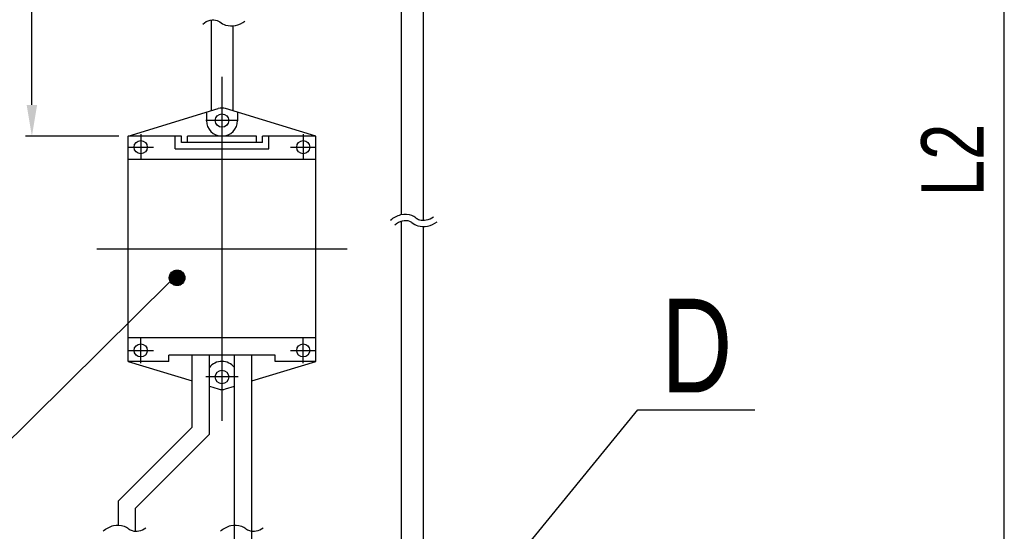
# Model space of a CAD drawing. Extents: x 4 to 2311, y -23 to 1597.
# Tile 5 of 18: x 280 to 437, y 1208 to 1290. Entities that reach past the tile are written whole.
import ezdxf

# ---------------------------------------------------------------- set-up
doc = ezdxf.new("R2010")
doc.units = 0
doc.header["$LTSCALE"] = 7
doc.header["$MEASUREMENT"] = 0
doc.linetypes.add('CENTER', pattern=[2, 1.25, -0.25, 0.25, -0.25])
doc.linetypes.add('CENTER2', pattern=[28.575, 19.05, -3.175, 3.175, -3.175])
doc.layers.get('0').update_dxf_attribs({"linetype": 'CONTINUOUS'})
for name, color, linetype in [('1', 3, 'CENTER'), ('2', 4, 'CONTINUOUS'), ('C', 1, 'CENTER2'), ('D', 4, 'CONTINUOUS')]:
    doc.layers.add(name, color=color, linetype=linetype)
doc.styles.get("Standard").update_dxf_attribs({"font": 'Gulim.ttf', "width": 0.8})

msp = doc.modelspace()

# ---------------------------------------------------------------- hatches: boundary and pattern name
at = {"layer": '2'}
h = msp.add_hatch(dxfattribs=at)
h.set_pattern_fill('ANSI31', color=256, scale=0.05, style=0)
h.set_pattern_definition([(315, (-1368.32419, 1823.0008), (-0.112253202, -0.112253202), [])])
h.paths.add_polyline_path([(306.3, 1248.691, 1), (303.8, 1248.691, 1)])

# ---------------------------------------------------------------- linework, layer by layer
for p, q in [((340.968, 1258.821), (340.968, 1304.114)), ((344.468, 1257.881), (344.468, 1304.114)), ((310.479, 1289.93), (310.479, 1275.391)), ((313.979, 1288.981), (313.979, 1275.391)), ((297.229, 1271.335), (311.643, 1275.747)), ((309.729, 1275.161), (309.729, 1273.835)), ((327.229, 1271.335), (312.814, 1275.747)), ((314.729, 1275.161), (314.729, 1273.835)), ((297.229, 1235.335), (297.229, 1271.335)), ((305.729, 1271.335), (297.229, 1271.335)), ((304.729, 1269.335), (304.729, 1271.335)), ((305.729, 1270.335), (305.729, 1271.335)), ((317.729, 1271.335), (306.729, 1271.335)), ((306.729, 1270.335), (306.729, 1271.335)), ((317.729, 1270.335), (317.729, 1271.335)), ((327.229, 1271.335), (318.729, 1271.335)), ((318.729, 1270.335), (318.729, 1271.335)), ((319.729, 1269.335), (319.729, 1271.335)), ((327.229, 1235.335), (327.229, 1271.335)), ((318.729, 1270.335), (305.729, 1270.335)), ((304.729, 1269.335), (319.729, 1269.335)), ((327.229, 1267.585), (297.229, 1267.585)), ((340.968, 1198.718), (340.968, 1257.791)), ((344.468, 1198.718), (344.468, 1256.915)), ((327.229, 1239.085), (297.229, 1239.085)), ((297.229, 1235.335), (307.479, 1232.197)), ((303.729, 1235.335), (297.229, 1235.335)), ((320.729, 1236.335), (303.729, 1236.335)), ((303.729, 1235.335), (303.729, 1236.335)), ((307.479, 1224.835), (307.479, 1236.335)), ((310.229, 1223.696), (310.229, 1236.335)), ((314.229, 1209.154), (314.229, 1236.335)), ((316.979, 1208.189), (316.979, 1236.335)), ((316.979, 1232.197), (327.229, 1235.335)), ((320.729, 1235.335), (320.729, 1236.335)), ((327.229, 1235.335), (320.729, 1235.335)), ((310.229, 1231.355), (311.643, 1230.922)), ((312.814, 1230.922), (314.229, 1231.355)), ((307.479, 1224.835), (295.611, 1212.967)), ((310.229, 1223.696), (298.361, 1211.828)), ((314.229, 1188.285), (314.229, 1216.839)), ((316.979, 1188.285), (316.979, 1216.839)), ((295.611, 1212.967), (295.611, 1209.155)), ((298.361, 1211.828), (298.361, 1208.175)), ((295.611, 1209.292), (295.611, 1209.155)), ((298.361, 1209.292), (298.361, 1208.175))]:
    msp.add_line(p, q)
at = {"color": 6}
for p, q in [((281.821, 1276.335), (281.821, 1299.613)), ((437.375, 1192.22), (437.375, 1299.613)), ((295.729, 1271.335), (280.821, 1271.335))]:
    msp.add_line(p, q, dxfattribs=at)
for centre, radius in [((312.229, 1273.835), 1.075), ((299.229, 1269.585), 1.05), ((325.229, 1269.585), 1.05), ((299.229, 1237.085), 1.05), ((325.229, 1237.085), 1.05), ((312.229, 1232.835), 1.075)]:
    msp.add_circle(centre, radius)
for centre, radius, start, end in [((312.229, 1273.835), 2, 72.98029, 107.01971), ((312.229, 1273.835), 2.5, 180, 0), ((312.229, 1232.835), 2.5, 36.8699, 143.1301), ((312.229, 1232.835), 2, 252.98029, 287.01971)]:
    msp.add_arc(centre, radius, start, end)
msp.add_solid([(280.987, 1276.335), (282.654, 1276.335), (281.821, 1271.335)], dxfattribs=at)
at = {"layer": '1'}
for p, q in [((314.804, 1273.835), (309.654, 1273.835)), ((314.804, 1232.835), (309.654, 1232.835))]:
    msp.add_line(p, q, dxfattribs=at)
at = {"layer": '2'}
for points in [[(303.946, 1248.103), (270.819, 1215.353), (247.38, 1215.353)], [(343.284, 1184.123), (378.76, 1227.565), (388.158, 1227.565), (397.442, 1227.565)]]:
    msp.add_lwpolyline(points, dxfattribs=at)
msp.add_circle((305.05, 1248.691), 1.25, dxfattribs=at)
at = {"layer": 'C'}
for p, q in [((312.229, 1280.835), (312.229, 1225.835)), ((299.229, 1271.635), (299.229, 1267.535)), ((325.229, 1271.635), (325.229, 1267.535)), ((297.179, 1269.585), (301.279, 1269.585)), ((323.179, 1269.585), (327.279, 1269.585)), ((292.229, 1253.335), (332.229, 1253.335)), ((299.229, 1235.035), (299.229, 1239.135)), ((325.229, 1235.035), (325.229, 1239.135)), ((297.179, 1237.085), (301.279, 1237.085)), ((323.179, 1237.085), (327.279, 1237.085))]:
    msp.add_line(p, q, dxfattribs=at)
at = {"layer": 'D'}
for points in [[(309.151, 1289.251, -0.1326438), (310.355, 1289.904, -0.1478442), (311.478, 1289.835, -0.0838146), (311.87, 1289.61, 0.0985841), (312.804, 1289.109, 0.1268439), (314.381, 1289.04, 0.1101888), (315.902, 1289.734, 0.1101888)], [(339.203, 1257.898, -0.1326438), (340.866, 1258.798, -0.1478442), (342.567, 1258.694, -0.0838146), (343.248, 1258.303, 0.0985841), (343.837, 1257.987, 0.1268439), (344.915, 1257.94, 0.1101888), (346.04, 1258.453)], [(339.892, 1257.173, -0.1326438), (341.097, 1257.825, -0.1478442), (342.22, 1257.757, -0.0838146), (342.612, 1257.531, 0.0985841), (343.546, 1257.03, 0.1268439), (345.122, 1256.961, 0.1101888), (346.644, 1257.656, 0.1101888)], [(293.227, 1208.176, -0.1326438), (294.89, 1209.076, -0.1478442), (296.59, 1208.972, -0.0838146), (297.271, 1208.581, 0.0985841), (297.861, 1208.265, 0.1268439), (298.938, 1208.218, 0.1101888), (300.064, 1208.731)], [(311.994, 1208.176, -0.1326438), (313.657, 1209.076, -0.1478442), (315.357, 1208.972, -0.0838146), (316.038, 1208.581, 0.0985841), (316.628, 1208.265, 0.1268439), (317.705, 1208.218, 0.1101888), (318.831, 1208.731)]]:
    msp.add_lwpolyline(points, format="xyb", dxfattribs=at)

# ---------------------------------------------------------------- texts
at = {"color": 6, "insert": (429.082, 1267.532), "char_height": 10, "attachment_point": 5, "rotation": 90}
msp.add_mtext('L2', dxfattribs=at)
at = {"layer": '2', "insert": (382.527, 1230.357), "char_height": 15, "attachment_point": 7}
msp.add_mtext('D', dxfattribs=at)

doc.saveas('drawing.dxf')
